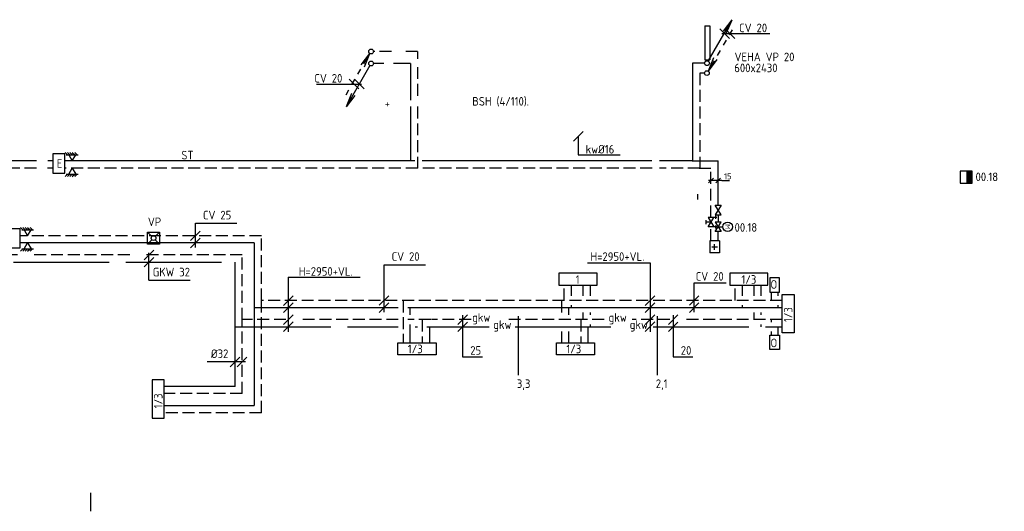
# Model space of a CAD drawing. Header units: millimetres. Extents: x -72841 to 40632, y 1338 to 50632.
# Tile 5 of 9: x -42076 to -21477, y 11175 to 21463. Entities that reach past the tile are written whole.
import ezdxf
from ezdxf.enums import TextEntityAlignment as Align

# ---------------------------------------------------------------- set-up
doc = ezdxf.new("R2010")
doc.units = ezdxf.units.MM
doc.header["$LTSCALE"] = 50
for name, pattern in [('2322105', [47, 40, -7]), ('2322106', [47, 5, -2, 5, -2, 5, -2, 5, -2, 5, -2, 5, -7]), ('2322107', [2000, 1000, 1000]), ('2322108', [7, 5, -2]), ('DASHED2', [9.525, 6.35, -3.175]), ('HIDDEN', [9.525, 6.35, -3.175]), ('KOUDWATER', [8.4, 4.8, -1.2, 1.2, -1.2]), ('KOUDWATERTAP', [1.1, 0.5, -0.25, 0.1, -0.25]), ('WARMWATERCIRCULATIE', [1.8, 0.5, -0.25, 0.1, -0.25, 0.1, -0.25, 0.1, -0.25])]:
    doc.linetypes.add(name, pattern=pattern)
for name, color, linetype in [('00att025', 7, 'Continuous'), ('51', 6, 'Continuous'), ('51-LEIDING', 3, 'Continuous'), ('52-CIRC', 3, 'WARMWATERCIRCULATIE'), ('52-KOUD', 3, 'KOUDWATER'), ('53', 7, 'Continuous'), ('60', 7, 'Continuous'), ('60-CV', 3, 'Continuous'), ('60-TXT', 1, 'Continuous'), ('7KADERHALMOS', 2, 'Continuous'), ('SYM-W', 7, 'Continuous'), ('Thermostaat', 160, 'Continuous'), ('WL5310--_KW', 2, 'KOUDWATER'), ('WL5501--', 130, 'Continuous'), ('WL5501--_GKW-A', 4, 'Continuous'), ('WL5502--', 130, 'Continuous'), ('WL5502--_GKW-R', 4, 'HIDDEN'), ('WL561---', 10, 'Continuous'), ('WL561---_AANVOER', 10, 'Continuous'), ('WL561---_RETOUR', 10, 'Continuous'), ('WL5611--_CV-A', 3, 'Continuous'), ('WL5612--_CV-R', 3, 'DASHED2'), ('WL570---_TOEVOER', 200, 'Continuous'), ('WM561---', 2, 'Continuous'), ('WM570---_RETOUR_PR', 2, 'Continuous')]:
    doc.layers.add(name, color=color, linetype=linetype)
doc.styles.add('BURO-018', font='ISO96.shx', dxfattribs={"height": 90})
doc.styles.add('BURO-025', font='ISO96.shx', dxfattribs={"height": 125})
doc.styles.add('ISO', font='ISO.SHX')

# ---------------------------------------------------------------- blocks, each defined once
blk = doc.blocks.new('$MAAT')
at = {"layer": 'SYM-W', "color": 1}
blk.add_line((1, 1), (-1, -1), dxfattribs=at)
blk = doc.blocks.new('8-15')
at = {"layer": '53'}
for p, q in [((-1.25, 1.25), (-0.35, 0.35)), ((-1.25, 1.25), (1.25, 1.25)), ((-1.25, -1.25), (-1.25, 1.25)), ((0.35, 0.35), (1.25, 1.25)), ((1.25, 1.25), (1.25, -1.25)), ((-1.25, -1.25), (-0.35, -0.35)), ((1.25, -1.25), (-1.25, -1.25)), ((0.35, -0.35), (1.25, -1.25))]:
    blk.add_line(p, q, dxfattribs=at)
at = {"layer": '53', "linetype": 'Continuous'}
blk.add_circle((0, 0), 0.5, dxfattribs=at)
blk = doc.blocks.new('001')
at = {"layer": '60', "color": 1, "linetype": 'Continuous'}
for p in [(0.25, 0.43), (3.42, 6.7), (4.1, 6.31)]:
    blk.add_line(p, (5.25, 9.09), dxfattribs=at)
blk.add_circle((0, 0), 0.5, dxfattribs=at)
blk = doc.blocks.new('005')
at = {"layer": '60', "color": 1, "linetype": 'Continuous'}
for p, q in [((-2.08, -2.82), (-0.25, -0.43)), ((-1.5, -2.6), (-0.25, -0.43)), ((-1.4, -3.22), (-0.25, -0.43)), ((-2.75, -4.76), (-2.13, -3.68)), ((-4, -6.93), (-3.38, -5.85)), ((-5.25, -9.09), (-4.63, -8.01))]:
    blk.add_line(p, q, dxfattribs=at)
blk.add_circle((0, 0), 0.5, dxfattribs=at)
blk = doc.blocks.new('$FH6')
at = {"layer": 'SYM-W', "color": 2}
for p, q in [((-1.5, -2.5), (0, 0)), ((0, 0), (1.5, -2.5)), ((-3, -3.5), (-2, -2.5)), ((-2.5, -2.5), (2.5, -2.5)), ((-2, -3.5), (-1, -2.5)), ((-1, -3.5), (0, -2.5)), ((0, -3.5), (1, -2.5)), ((1, -3.5), (2, -2.5))]:
    blk.add_line(p, q, dxfattribs=at)
blk = doc.blocks.new('*U96')
at = {"ltscale": 10}
for p, q in [((-100, 125), (100, 125)), ((-100, -125), (-100, 125)), ((60, 0), (-60, 0)), ((0, 60), (0, -60)), ((100, -125), (100, 125)), ((-100, -125), (100, -125))]:
    blk.add_line(p, q, dxfattribs=at)
at = {"layer": 'WM570---_RETOUR_PR', "color": 2, "style": 'BURO-025'}
blk.add_attdef('POSNR', text='', height=125, dxfattribs=at).set_placement((0, 0), align=Align.MIDDLE)
blk = doc.blocks.new('30483012')
at = {"color": 0, "linetype": 'Continuous'}
for p, q in [((2.5, -1.5), (-2.5, 1.5)), ((-2.5, 1.5), (-2.5, -1.5)), ((-2.5, -1.5), (2.5, 1.5)), ((0, 0), (0, 2.5)), ((2.5, 1.5), (2.5, -1.5))]:
    blk.add_line(p, q, dxfattribs=at)
blk.add_circle((0, 5), 2.5, dxfattribs=at)
at = {"color": 0, "linetype": 'Continuous', "style": 'BURO-018', "flags": 1}
blk.add_attdef('CV_MATCODE', (0, 0), '', height=1.8, dxfattribs=at)
at = {"layer": '00att025', "linetype": 'Continuous', "style": 'BURO-018'}
blk.add_attdef('CV_TEXT1', text='', height=1.8, dxfattribs=at).set_placement((0, 5), align=Align.MIDDLE)
blk = doc.blocks.new('3048301A')
at = {"color": 0, "linetype": 'Continuous'}
for p, q in [((-2.5, 1.5), (2.5, -1.5)), ((-2.5, -3), (-2.5, 1.5)), ((2.5, 1.5), (-2.5, -1.5)), ((-1, 2.5), (1, 2.5)), ((0, 0), (0, 2.5)), ((2.5, -3), (2.5, 1.5)), ((-3.25, -2.5), (-1.75, -2.5)), ((1.75, -2.5), (3.25, -2.5))]:
    blk.add_line(p, q, dxfattribs=at)
at = {"color": 0, "linetype": 'Continuous', "style": 'BURO-018', "flags": 1}
blk.add_attdef('CV_MATCODE', (0, 0), '', height=1.8, dxfattribs=at)
blk = doc.blocks.new('3048301')
at = {"color": 0, "linetype": 'Continuous'}
for p, q in [((-2.5, 1.5), (2.5, -1.5)), ((-2.5, -1.5), (-2.5, 1.5)), ((2.5, 1.5), (-2.5, -1.5)), ((2.5, -1.5), (2.5, 1.5))]:
    blk.add_line(p, q, dxfattribs=at)
at = {"color": 0, "linetype": 'Continuous', "style": 'BURO-018', "flags": 1}
blk.add_attdef('CV_MATCODE', (0, 0), '', height=1.8, dxfattribs=at)
blk = doc.blocks.new('*U97', base_point=(-27602, 18099))
at = {"color": 0, "linetype": 'Continuous'}
for p, q in [((-27552, 18149), (-27652, 18049)), ((-27402, 18149), (-27502, 18049)), ((-27377, 18099), (-27652, 18099)), ((-27377, 18099), (-27211, 18099))]:
    blk.add_line(p, q, dxfattribs=at)
at = {"color": 0, "linetype": 'Continuous', "style": 'BURO-025'}
blk.add_text('15', height=125, dxfattribs=at).set_placement((-27327, 18124))
blk = doc.blocks.new('SW30485012')
at = {"color": 0, "linetype": 'Continuous'}
for p, q in [((-2.5, 2.5), (-2.5, -2.5)), ((2.5, 2.5), (-2.5, 2.5)), ((2.5, -2.5), (2.5, 2.5)), ((-2.5, -2.5), (2.5, -2.5))]:
    blk.add_line(p, q, dxfattribs=at)
blk.add_solid([(-2.5, 0), (2.5, 0), (-2.5, -2.5), (2.5, -2.5)], dxfattribs=at)
at = {"color": 0, "linetype": 'Continuous', "style": 'BURO-018', "flags": 1}
blk.add_attdef('W_ID', (0, 0), '', height=1.8, dxfattribs=at)

msp = doc.modelspace()

# ---------------------------------------------------------------- linework, layer by layer
at = {"layer": '60', "color": 2, "linetype": 'Continuous'}
for p, q in [((-27739, 21332), (-27739, 20625)), ((-27639, 21332), (-27639, 20625))]:
    msp.add_line(p, q, dxfattribs=at)
at = {"layer": '60-CV', "color": 7}
for p, q in [((-27390, 21172), (-26384, 21172)), ((-35868, 20117), (-34922, 20117)), ((-30390, 19024), (-30390, 18633)), ((-30390, 18633), (-29513, 18633)), ((-38401, 17202), (-37535, 17202)), ((-38401, 16696), (-38401, 17202)), ((-38301, 17041), (-38501, 16841)), ((-38301, 16891), (-38501, 16691)), ((-39271, 16639), (-39471, 16439)), ((-39271, 16489), (-39471, 16289)), ((-39371, 16010), (-39371, 16583)), ((-34453, 15341), (-34453, 16335)), ((-34453, 16335), (-33588, 16335)), ((-30194, 16374), (-28888, 16374)), ((-28888, 16374), (-28888, 14930)), ((-36457, 16075), (-34951, 16075)), ((-36457, 16075), (-36457, 14930)), ((-39371, 16010), (-38506, 16010)), ((-27966, 15341), (-27966, 15956)), ((-27966, 15956), (-27297, 15956)), ((-36357, 15684), (-36557, 15484)), ((-34353, 15686), (-34553, 15486)), ((-28788, 15684), (-28988, 15484)), ((-27866, 15686), (-28066, 15486)), ((-36357, 15539), (-36557, 15339)), ((-34353, 15536), (-34553, 15336)), ((-28788, 15539), (-28988, 15339)), ((-27866, 15536), (-28066, 15336)), ((-36357, 15288), (-36557, 15088)), ((-28788, 15288), (-28988, 15088)), ((-36357, 15137), (-36557, 14937)), ((-28788, 15137), (-28988, 14937))]:
    msp.add_line(p, q, dxfattribs=at)
at = {"layer": '60-CV', "color": 1}
for p, q in [((-32809, 15280), (-32809, 14408)), ((-28404, 15280), (-28404, 14408)), ((-32809, 14408), (-32396, 14408)), ((-28404, 14408), (-27991, 14408))]:
    msp.add_line(p, q, dxfattribs=at)
at = {"layer": '60-CV', "color": 2, "linetype": 'Continuous'}
for points in [[(-26181, 16061), (-26381, 16061), (-26381, 15761), (-26181, 15761)], [(-26181, 14561), (-26381, 14561), (-26381, 14861), (-26181, 14861)]]:
    msp.add_lwpolyline(points, close=True, dxfattribs=at)
at = {"layer": '60-TXT', "linetype": 'Continuous'}
for p, q in [((-31641, 14022), (-31641, 15256)), ((-28734, 14022), (-28734, 15256))]:
    msp.add_line(p, q, dxfattribs=at)
at = {"layer": '7KADERHALMOS', "linetype": 'Continuous'}
for p, q in [((-27739, 21332), (-27639, 21332)), ((-27739, 20625), (-27639, 20625))]:
    msp.add_line(p, q, dxfattribs=at)
at = {"layer": 'SYM-W', "color": 7}
for p, q in [((-27426, 21271), (-27226, 21071)), ((-27316, 21271), (-27116, 21071)), ((-35183, 20217), (-34983, 20017)), ((-35070, 20217), (-34870, 20017)), ((-30290, 19123), (-30490, 18923)), ((-37355, 14302), (-38155, 14302)), ((-40595, 11564), (-40595, 11175))]:
    msp.add_line(p, q, dxfattribs=at)
at = {"layer": 'SYM-W', "color": 2}
msp.add_line((-27886, 17697), (-27886, 17811), dxfattribs=at)
at = {"layer": 'SYM-W', "color": 2, "linetype": 'Continuous'}
for p, q in [((-26126, 14911), (-26126, 15711)), ((-26126, 15711), (-25876, 15711)), ((-25876, 15711), (-25876, 14911)), ((-25876, 14911), (-26126, 14911)), ((-34166, 14703), (-33366, 14703)), ((-34166, 14453), (-34166, 14703)), ((-33366, 14703), (-33366, 14453)), ((-30848, 14703), (-30048, 14703)), ((-30848, 14453), (-30848, 14703)), ((-30048, 14703), (-30048, 14453)), ((-33366, 14453), (-34166, 14453)), ((-30048, 14453), (-30848, 14453))]:
    msp.add_line(p, q, dxfattribs=at)
for points in [[(-41381, 18254), (-41131, 18254), (-41131, 18654), (-41381, 18654)], [(-42315, 16687), (-42065, 16687), (-42065, 17087), (-42315, 17087)], [(-30798, 15907), (-29998, 15907), (-29998, 16157), (-30798, 16157)], [(-27221, 15907), (-26421, 15907), (-26421, 16157), (-27221, 16157)], [(-39053, 13127), (-39053, 13927), (-39303, 13927), (-39303, 13127)]]:
    msp.add_lwpolyline(points, close=True, dxfattribs=at)
at = {"layer": 'WL5501--', "linetype": '2322105'}
for p, q in [((-44554, 16391), (-37570, 16391)), ((-37570, 15036), (-37570, 16391)), ((-30137, 15686), (-30137, 15907)), ((-26561, 15686), (-26561, 15907)), ((-30137, 15286), (-30137, 15336)), ((-26561, 15286), (-26561, 15336)), ((-30137, 15036), (-30137, 15086)), ((-26561, 15036), (-26561, 15086)), ((-37570, 15036), (-34155, 15036)), ((-37570, 13788), (-37570, 15036)), ((-33805, 15036), (-33755, 15036)), ((-33555, 15036), (-32252, 15036)), ((-33505, 15036), (-33505, 14703)), ((-31711, 15036), (-29404, 15036)), ((-30188, 15036), (-30188, 14703)), ((-28824, 15036), (-26126, 15036)), ((-26214, 15036), (-26214, 14861)), ((-37570, 13788), (-39053, 13788))]:
    msp.add_line(p, q, dxfattribs=at)
at = {"layer": 'WL5502--', "linetype": '2322106'}
for p, q in [((-37420, 16541), (-45010, 16541)), ((-37420, 15186), (-37420, 16541)), ((-30287, 15686), (-30287, 15907)), ((-26711, 15686), (-26711, 15907)), ((-30287, 15186), (-30287, 15336)), ((-26711, 15186), (-26711, 15336)), ((-34155, 15186), (-37420, 15186)), ((-37420, 13638), (-37420, 15186)), ((-33473, 15186), (-33955, 15186)), ((-33655, 15186), (-33655, 14703)), ((-32633, 15186), (-33464, 15186)), ((-29846, 15186), (-32163, 15186)), ((-30338, 15186), (-30338, 14703)), ((-26126, 15186), (-29266, 15186)), ((-26346, 15136), (-26346, 15186)), ((-26346, 14861), (-26346, 14936)), ((-37420, 13638), (-39053, 13638))]:
    msp.add_line(p, q, dxfattribs=at)
at = {"layer": 'WL561---_AANVOER', "linetype": '2322107'}
for p, q in [((-34455, 20547), (-34674, 20547)), ((-33900, 20547), (-34255, 20547)), ((-33900, 20547), (-33900, 19778)), ((-27998, 20554), (-27998, 18508)), ((-27747, 20554), (-27998, 20554)), ((-33900, 19644), (-33900, 18508)), ((-41723, 18508), (-53395, 18508)), ((-41381, 18508), (-41489, 18508)), ((-33900, 18508), (-41131, 18508)), ((-33812, 18508), (-33900, 18508)), ((-28854, 18508), (-33659, 18508)), ((-27998, 18508), (-28692, 18508)), ((-28010, 18508), (-27464, 18508)), ((-27464, 17579), (-27464, 18508)), ((-27464, 17379), (-27464, 17229)), ((-27464, 16833), (-27464, 17029)), ((-37170, 16791), (-42065, 16791)), ((-37170, 16791), (-37170, 15436)), ((-30537, 15907), (-30537, 15686)), ((-26961, 15907), (-26961, 15686)), ((-26215, 15761), (-26215, 15686)), ((-30537, 15486), (-30537, 15436)), ((-26961, 15486), (-26961, 15436)), ((-26215, 15486), (-26215, 15436)), ((-34155, 15436), (-37170, 15436)), ((-37170, 15436), (-37170, 13388)), ((-26126, 15436), (-33955, 15436)), ((-33905, 15286), (-33905, 15436)), ((-30588, 15286), (-30588, 15436)), ((-33905, 14703), (-33905, 15086)), ((-30588, 14703), (-30588, 14936)), ((-39053, 13388), (-37170, 13388))]:
    msp.add_line(p, q, dxfattribs=at)
at = {"layer": 'WL561---_RETOUR', "linetype": '2322108'}
for p, q in [((-34299, 20797), (-34674, 20797)), ((-33750, 20797), (-34099, 20797)), ((-33750, 20797), (-33750, 20641)), ((-33750, 20473), (-33750, 19781)), ((-27848, 20345), (-27848, 18358)), ((-27749, 20345), (-27848, 20345)), ((-33750, 19644), (-33750, 18358)), ((-41726, 18358), (-53398, 18358)), ((-41381, 18358), (-41495, 18358)), ((-33750, 18358), (-41131, 18358)), ((-28845, 18358), (-33750, 18358)), ((-27848, 18358), (-28692, 18358)), ((-27860, 18358), (-27614, 18358)), ((-27614, 17326), (-27614, 18358)), ((-27614, 16833), (-27614, 17126)), ((-37020, 16941), (-42065, 16941)), ((-37020, 15586), (-37020, 16941)), ((-30687, 15586), (-30687, 15907)), ((-27111, 15586), (-27111, 15907)), ((-26347, 15586), (-26347, 15761)), ((-26126, 15586), (-37020, 15586)), ((-37020, 13238), (-37020, 15586)), ((-34055, 15586), (-34055, 14703)), ((-30738, 15586), (-30738, 15286)), ((-30738, 14936), (-30738, 14703)), ((-37020, 13238), (-39053, 13238))]:
    msp.add_line(p, q, dxfattribs=at)

# ---------------------------------------------------------------- block references
at = {"layer": '51', "color": 7, "linetype": 'Continuous', "xscale": 100, "yscale": 100, "zscale": 100}
msp.add_blockref('8-15', (-39275, 16892), dxfattribs=at)
at = {"layer": '51-LEIDING', "xscale": -50, "yscale": 50, "zscale": 50, "rotation": 180}
for p in [(-40975, 18508), (-41909, 16941)]:
    msp.add_blockref('$FH6', p, dxfattribs=at)
at = {"layer": '51-LEIDING', "xscale": 50, "yscale": 50, "zscale": 50}
for p in [(-40975, 18358), (-41909, 16791)]:
    msp.add_blockref('$FH6', p, dxfattribs=at)
at = {"layer": '60', "linetype": 'Continuous', "xscale": 100, "yscale": 100, "zscale": 100}
msp.add_blockref('001', (-27697, 20554), dxfattribs=at)
at = {"layer": '60', "linetype": 'Continuous', "xscale": 100, "yscale": 100, "zscale": 100, "rotation": 180}
msp.add_blockref('005', (-27699, 20345), dxfattribs=at)
at = {"layer": '60-CV', "xscale": -100, "yscale": 100, "zscale": 100, "rotation": 270}
for p in [(-32809, 15186), (-28404, 15186), (-32809, 15036), (-28404, 15036)]:
    msp.add_blockref('$MAAT', p, dxfattribs=at)
at = {"layer": '60-CV', "color": 7, "xscale": 100, "yscale": 100, "zscale": 100}
msp.add_blockref('$MAAT', (-37423, 14302), dxfattribs=at)
at = {"layer": 'SYM-W', "color": 2, "linetype": 'Continuous'}
ref = msp.add_blockref('30483012', (-27464, 17129), dxfattribs=dict(at, xscale=40, yscale=40, zscale=40, rotation=270))
ref.add_attrib('CV_TEXT1', 'M', dxfattribs={"layer": '0', "color": 2, "linetype": 'Continuous', "height": 100, "rotation": 270, "style": 'BURO-025'}).set_placement((-27264, 17129), align=Align.MIDDLE)
at = {"layer": 'SYM-W', "color": 7, "xscale": 100, "yscale": 100, "zscale": 100}
msp.add_blockref('$MAAT', (-37570, 14302), dxfattribs=at)
at = {"layer": 'Thermostaat', "xscale": 50, "yscale": 50, "zscale": 50, "rotation": 89.99999999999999}
msp.add_blockref('SW30485012', (-22274, 18170), dxfattribs=at)
at = {"layer": 'WL561---', "color": 2, "linetype": '2322107', "xscale": 40, "yscale": 40, "zscale": 40}
for name, p, rotation in [('3048301', (-27464, 17479), 270), ('3048301A', (-27614, 17226), 90)]:
    msp.add_blockref(name, p, dxfattribs=dict(at, rotation=rotation))
at = {"layer": 'WL5611--_CV-A', "linetype": 'Continuous', "xscale": 100, "yscale": 100, "zscale": 100, "rotation": 180}
msp.add_blockref('001', (-34724, 20547), dxfattribs=at)
at = {"layer": 'WL5612--_CV-R', "linetype": 'Continuous', "xscale": 100, "yscale": 100, "zscale": 100}
msp.add_blockref('005', (-34724, 20797), dxfattribs=at)
at = {"layer": 'WL570---_TOEVOER', "rotation": 180}
msp.add_blockref('*U96', (-27539, 16708), dxfattribs=at)
at = {"layer": 'WM561---', "linetype": '2322107'}
msp.add_blockref('*U97', (-27614, 18099), dxfattribs=at)

# ---------------------------------------------------------------- texts
at = {"layer": '51', "color": 1, "linetype": 'KOUDWATERTAP', "style": 'ISO'}
msp.add_text('VP', height=180, dxfattribs=at).set_placement((-39394, 17142))
at = {"layer": '52-CIRC', "color": 1, "style": 'ISO'}
msp.add_text('ST', height=180, dxfattribs=at).set_placement((-38695, 18539))
at = {"layer": '52-KOUD', "color": 7, "style": 'ISO'}
msp.add_text('+', height=180, dxfattribs=at).set_placement((-34441, 19621))
at = {"layer": '60', "color": 1, "linetype": 'Continuous', "style": 'ISO'}
for s, p in [('1', (-30444, 15937)), ('1/3', (-26976, 15937)), ('1/3', (-33956, 14483)), ('1/3', (-30639, 14483))]:
    msp.add_text(s, height=180, dxfattribs=at).set_placement(p)
for p in [(-25909, 15136), (-39087, 13331)]:
    msp.add_text('1/3', height=180, rotation=90, dxfattribs=at).set_placement(p)
at = {"layer": '60-CV', "color": 7, "style": 'ISO'}
for s, p in [('CV 20', (-27025, 21201)), ('CV 20', (-35911, 20146)), ('kw%%C16', (-30236, 18662)), ('CV 25', (-38242, 17284)), ('CV 20', (-34295, 16417)), ('H=2950+VL.', (-30134, 16416)), ('GKW 32', (-39292, 16092)), ('H=2950+VL.', (-36236, 16105)), ('CV 20', (-27934, 16001))]:
    msp.add_text(s, height=180, dxfattribs=at).set_placement(p)
at = {"layer": '60-CV', "color": 1, "linetype": 'Continuous', "style": 'ISO', "text_generation_flag": 2}
for p in [(-26229, 15833), (-26229, 14609)]:
    msp.add_text('O', height=180, dxfattribs=at).set_placement(p)
at = {"layer": '60-CV', "color": 1, "style": 'ISO'}
for s, p in [('25', (-32650, 14452)), ('20', (-28245, 14452))]:
    msp.add_text(s, height=180, dxfattribs=at).set_placement(p)
at = {"layer": '60-TXT', "color": 7, "linetype": 'Continuous', "style": 'ISO'}
for s, p in [('VEHA VP 20', (-27120, 20594)), ('600x2430', (-27126, 20364))]:
    msp.add_text(s, height=180, dxfattribs=at).set_placement(p)
at = {"layer": '60-TXT', "linetype": 'Continuous', "style": 'ISO'}
for s, p in [('3,3', (-31675, 13756)), ('2,1', (-28768, 13756))]:
    msp.add_text(s, height=180, dxfattribs=at).set_placement(p)
at = {"layer": 'SYM-W', "color": 1, "linetype": 'Continuous', "style": 'ISO'}
msp.add_text('E', height=180, dxfattribs=at).set_placement((-41299, 18363))
at = {"layer": 'SYM-W', "color": 7, "style": 'ISO'}
msp.add_text('%%c32', height=180, dxfattribs=at).set_placement((-38075, 14383))
at = {"layer": 'Thermostaat', "color": 0, "style": 'ISO'}
for p in [(-22079, 18084), (-27120, 17026)]:
    msp.add_text('00.18', height=180, dxfattribs=at).set_placement(p)
at = {"layer": 'WL5310--_KW', "color": 7, "style": 'ISO'}
msp.add_text('BSH (4/110).', height=180, dxfattribs=at).set_placement((-32608, 19665))
at = {"layer": 'WL5501--_GKW-A', "color": 1, "linetype": 'HIDDEN', "style": 'ISO'}
for p in [(-32168, 14992), (-29314, 14992)]:
    msp.add_text('gkw', height=180, dxfattribs=at).set_placement(p)
at = {"layer": 'WL5502--_GKW-R', "color": 1, "style": 'ISO'}
for p in [(-32610, 15142), (-29756, 15142)]:
    msp.add_text('gkw', height=180, dxfattribs=at).set_placement(p)

doc.saveas('drawing.dxf')
